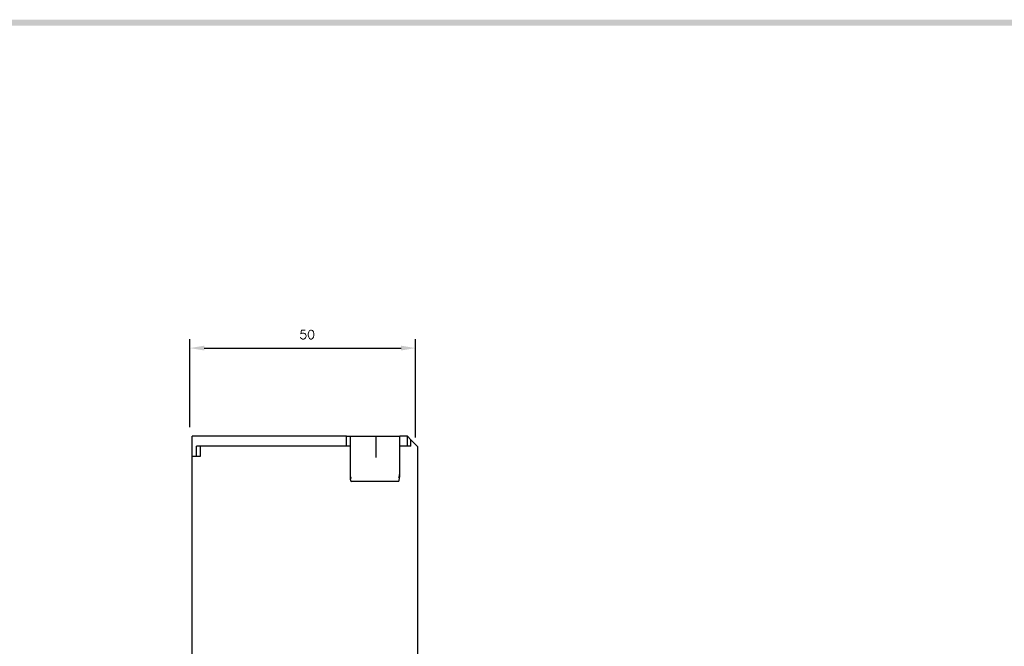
# Model space of a CAD drawing. Extents: x -28 to 1048, y -170 to 585.
# Tile 21 of 22: x 531 to 749, y 442 to 580. Entities that reach past the tile are written whole.
import ezdxf

# ---------------------------------------------------------------- set-up
doc = ezdxf.new("R2010")
doc.units = 0
doc.header["$MEASUREMENT"] = 0
doc.layers.add('di', color=3, linetype='CONTINUOUS')
doc.layers.add('dwg', color=7, linetype='CONTINUOUS')
doc.styles.add('KIM', font='ROMANS.shx', dxfattribs={"height": 5, "bigfont": 'GSG1.shx'})
doc.styles.get("Standard").update_dxf_attribs({"font": 'romans.shx', "height": 2, "bigfont": 'hgs.shx'})
doc.dimstyles.new('STANDARD$0', dxfattribs={"dimtxt": 5, "dimasz": 5, "dimexe": 1, "dimexo": 2, "dimgap": 2, "dimtad": 1, "dimdec": 4, "dimzin": 12, "dimdsep": 46, "dimtxsty": 'KIM', "dimcen": -1, "dimdle": 0.1, "dimadec": 0, "dimazin": 0, "dimtfac": 1, "dimtdec": 4, "dimtmove": 0, "dimatfit": 3, "dimfxl": 0, "dimtolj": 1, "dimtzin": 0, "dimarcsym": 0})

# ---------------------------------------------------------------- blocks, each defined once
blk = doc.blocks.new('*D170')
at = {"layer": 'di'}
for p, q in [((568.21, 490.11), (568.21, 509.67)), ((618.21, 487.81), (618.21, 509.67)), ((571.41, 507.67), (615.01, 507.67))]:
    blk.add_line(p, q, dxfattribs=at)
for points in [[(571.41, 508.2), (571.41, 507.13), (568.21, 507.67)], [(615.01, 508.2), (615.01, 507.13), (618.21, 507.67)]]:
    blk.add_solid(points, dxfattribs=at)
at = {"layer": 'di', "insert": (594.21, 510.67), "char_height": 2, "attachment_point": 5}
blk.add_mtext('\\A1;50', dxfattribs=at)

msp = doc.modelspace()

# ---------------------------------------------------------------- linework, layer by layer
at = {"layer": 'di'}
for p, q in [((602.915, 488.109), (568.715, 488.109)), ((568.715, 483.609), (568.715, 488.109)), ((602.915, 488.109), (603.715, 488.109)), ((602.915, 485.909), (602.915, 488.109)), ((603.715, 488.109), (603.715, 485.909)), ((603.715, 488.109), (609.156, 488.109)), ((609.156, 488.109), (609.415, 488.109)), ((609.415, 488.109), (609.415, 483.446)), ((609.415, 488.109), (609.715, 488.109)), ((609.715, 488.109), (610.167, 488.109)), ((610.167, 488.109), (610.261, 488.109)), ((610.261, 488.109), (614.715, 488.109)), ((616.415, 488.109), (614.715, 488.109)), ((614.715, 485.909), (614.715, 488.109)), ((616.415, 485.909), (616.415, 488.109)), ((617.215, 487.309), (616.415, 488.109)), ((618.715, 485.809), (617.215, 487.309)), ((617.215, 485.909), (617.215, 487.309)), ((571.909, 485.909), (569.715, 485.909)), ((569.715, 483.609), (569.715, 485.909)), ((570.521, 485.909), (570.521, 483.609)), ((602.915, 485.909), (571.915, 485.909)), ((603.715, 485.909), (602.915, 485.909)), ((603.715, 485.909), (603.715, 479.176)), ((614.715, 479.176), (614.715, 485.909)), ((616.415, 485.909), (614.715, 485.909)), ((617.215, 485.909), (616.415, 485.909)), ((618.715, 433.909), (618.715, 485.809)), ((568.715, 436.484), (568.715, 483.609)), ((570.521, 483.609), (568.715, 483.609)), ((614.415, 478.109), (604.015, 478.109))]:
    msp.add_line(p, q, dxfattribs=at)
for centre, major_axis, ratio, start_param, end_param in [((604.015, 480), (0.043, 1.076), 0.2759729, 1.7140684, 2.9690197), ((604.015, 479.176), (0, 1.067), 0.2812704, 1.5707963, 3.1415927), ((604.015, 478.967), (-0.298, 0.188), 0.2041303, 1.3834896, 1.6993347), ((614.415, 479.176), (0, 1.067), 0.2812704, 3.1415927, 4.712389), ((614.415, 479.12), (-0.299, -0.113), 0.2484092, 1.4773874, 1.9039736), ((614.415, 480.199), (-0.098, 1.12), 0.2533576, 3.2364835, 4.3806936)]:
    msp.add_ellipse(centre, major_axis=major_axis, ratio=ratio, start_param=start_param, end_param=end_param, dxfattribs=at)
at = {"layer": 'dwg'}
msp.add_trace([(-17.077, 580.453), (-15.777, 579.153), (1043.723, 580.453), (1042.423, 579.153)], dxfattribs=at)

# ---------------------------------------------------------------- dimensions: what is measured, and where the dimension line sits
at = {"layer": 'di'}
dim = msp.add_linear_dim(base=(618.209, 507.666), p1=(568.209, 488.109), p2=(618.209, 485.809), dimstyle='STANDARD$0', override={"dimtxt": 4, "dimasz": 3.2, "dimexe": 2, "dimdec": 2, "dimzin": 8, "dimtxsty": 'Standard', "dimcen": 0, "dimclrd": 256, "dimclre": 256, "dimclrt": 256, "dimadec": 2, "dimazin": 2, "dimtfac": 0.6, "dimtdec": 2, "dimtzin": 8, "dimlwd": 65535, "dimlwe": 65535, "dimarcsym": 1}, dxfattribs=at)
dim.commit()
dim.dimension.update_dxf_attribs({"geometry": '*D170', "text_midpoint": (594.209, 507.666), "dimtype": 160})

doc.saveas('drawing.dxf')
